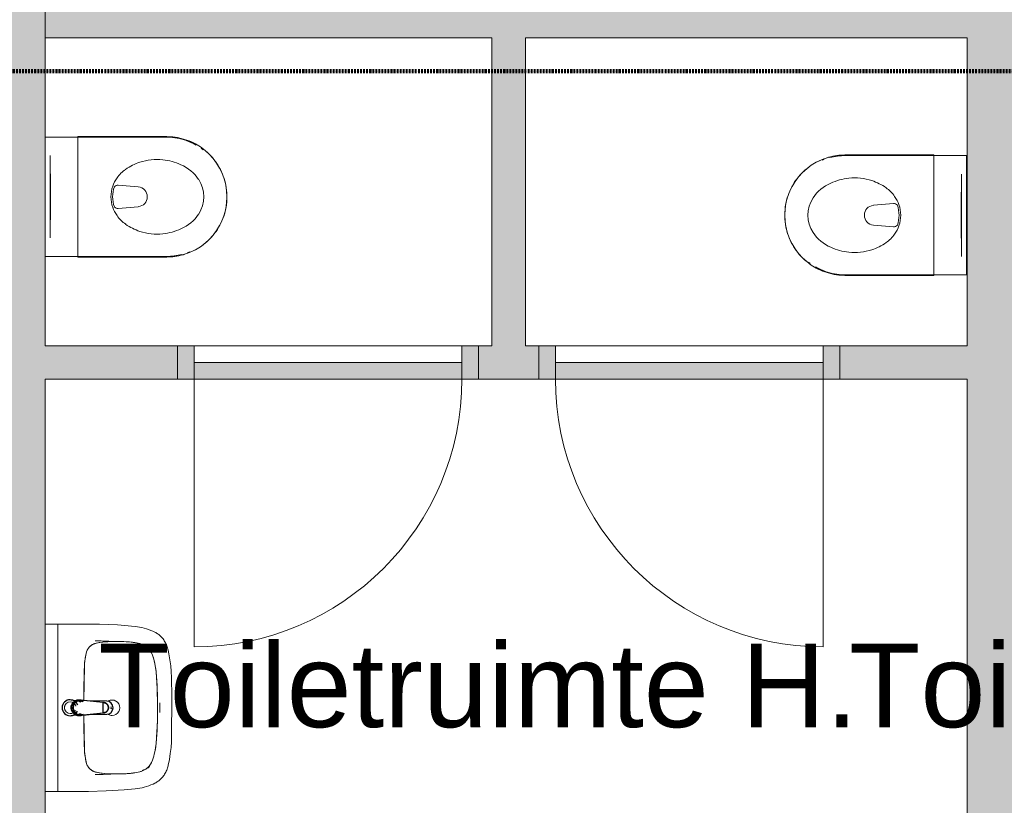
# Model space of a CAD drawing. Header units: millimetres. Extents: x 23089 to 106528, y 39021 to 113498.
# Tile 25 of 50: x 44077 to 47019, y 56838 to 59186. Entities that reach past the tile are written whole.
import ezdxf

# ---------------------------------------------------------------- set-up
doc = ezdxf.new("R2010")
doc.units = ezdxf.units.MM
doc.linetypes.add('Afbreeklijn', pattern=[9, 5, -2, 0, -2])
for name, color, linetype, lineweight in [('A--A2__Ruwbouw', 8, 'Continuous', 9), ('A--L$01A__Algemeen', 7, 'Continuous', 9), ('A--L22__Binnenwanden', 2, 'Continuous', 9), ('A--L3__Afbouw', 2, 'Continuous', 9), ('A--L74__VasteSanitaireVoorz', 1, 'Continuous', 9), ('A--LD30__DetailPenMiddel', 3, 'Continuous', 9), ('A--LR9__AlgVoorz', 7, 'Continuous', 9), ('A--TR9__AlgVoorz', 1, 'Continuous', 13)]:
    doc.layers.add(name, color=color, linetype=linetype, lineweight=lineweight)
doc.styles.add('Arial_1', font='arial.ttf', dxfattribs={"height": 250})

# ---------------------------------------------------------------- blocks, each defined once
blk = doc.blocks.new('32_DO_WB_vo deur enkel2 - vo 2-2241142-DO-Begane grond - Nieuwe vloeren')
at = {"layer": 'A--L3__Afbouw'}
h = blk.add_hatch(color=9, dxfattribs=at)
h.paths.add_polyline_path([(520, -50), (570, -50), (570, 50), (520, 50)])
h.paths.add_polyline_path([(-280, -50), (-280, 50), (-330, 50), (-330, -50)])
blk.add_hatch(color=9, dxfattribs=at).paths.add_polyline_path([(520, -50), (520, 0), (-280, 0), (-280, -50)])
at = {"layer": 'A--L$01A__Algemeen'}
blk.add_line((520, -50), (520, -850), dxfattribs=at)
blk.add_arc((520, -50), 800, 180, 270, dxfattribs=at)
at = {"layer": 'A--L3__Afbouw'}
for p, q in [((-330, -50), (-330, 50)), ((-330, 50), (-280, 50)), ((-280, 50), (-280, -50)), ((520, -50), (520, 50)), ((520, 50), (570, 50)), ((570, 50), (570, -50)), ((-280, 0), (520, 0)), ((-280, -50), (-280, 0)), ((520, 0), (520, -50)), ((-280, -50), (-330, -50)), ((520, -50), (-280, -50)), ((570, -50), (520, -50))]:
    blk.add_line(p, q, dxfattribs=at)
blk = doc.blocks.new('32_DO_WB_vo deur enkel2 - vo 2-V2-DO-Begane grond - Nieuwe vloeren')
at = {"layer": 'A--L3__Afbouw'}
h = blk.add_hatch(color=9, dxfattribs=at)
h.paths.add_polyline_path([(-330, 50), (-330, -50), (-280, -50), (-280, 50)])
h.paths.add_polyline_path([(520, 50), (520, -50), (570, -50), (570, 50)])
blk.add_hatch(color=9, dxfattribs=at).paths.add_polyline_path([(-280, 50), (-280, 0), (520, 0), (520, 50)])
at = {"layer": 'A--L$01A__Algemeen'}
blk.add_line((520, 50), (520, 850), dxfattribs=at)
blk.add_arc((520, 50), 800, 90, 180, dxfattribs=at)
at = {"layer": 'A--L3__Afbouw'}
for p, q in [((-280, 50), (-330, 50)), ((-330, 50), (-330, -50)), ((520, 50), (-280, 50)), ((-280, 50), (-280, 0)), ((-280, -50), (-280, 50)), ((520, 0), (520, 50)), ((570, 50), (520, 50)), ((520, 50), (520, -50)), ((570, -50), (570, 50)), ((-280, 0), (520, 0)), ((-330, -50), (-280, -50)), ((520, -50), (570, -50))]:
    blk.add_line(p, q, dxfattribs=at)
blk = doc.blocks.new('74_PF_wastafel 50x38_sphinx300_un - 74_PF_wastafel 50x38_sphinx300_un-V7-DO-Begane grond - Nieuwe vloeren')
at = {"layer": 'A--L74__VasteSanitaireVoorz'}
for p, q in [((-250, 0), (-250, -37.5)), ((250, -37.5), (250, 0)), ((-250, -37.5), (-250, -129)), ((-250, -37.5), (-241, -37.5)), ((-250, -37.5), (-242, -37.5)), ((-242, -37.5), (242, -37.5)), ((242, -37.5), (250, -37.5)), ((250, -129), (250, -37.5)), ((-124.1, -117.2), (-20.7, -115.6)), ((21.7, -115.1), (124.1, -117.2))]:
    blk.add_line(p, q, dxfattribs=at)
at = {"layer": 'A--L74__VasteSanitaireVoorz', "lineweight": 25}
for p, q in [((-21, -99.7), (-23.8, -77.6)), ((23.8, -77.6), (21, -99.7)), ((-23, -98.5), (-23, -107.4)), ((-23, -98.5), (-21.6, -106)), ((-20, -98.6), (-23, -98.5)), ((-21.8, -114.8), (-15.5, -173.4)), ((-20.7, -113.1), (-21, -99.6)), ((-20.8, -101.2), (-20.6, -113)), ((15.5, -173.4), (21.8, -114.8)), ((23, -98.5), (20, -98.6)), ((21, -99.6), (20.6, -114.9)), ((20.6, -114.9), (20.8, -101.2)), ((23, -107.4), (23, -98.5)), ((-20.5, -126.4), (-19.8, -183.7)), ((19.7, -183.7), (20.4, -126.7)), ((-15.3, -173.4), (0, -173.4)), ((-15.2, -173.4), (15.2, -173.4)), ((0, -173.4), (15.3, -173.4))]:
    blk.add_line(p, q, dxfattribs=at)
at = {"layer": 'A--L74__VasteSanitaireVoorz', "flags": 128}
for points in [[(250, -37.5), (249.7, -37.5), (248.8, -37.5), (247.4, -37.5), (245.5, -37.5), (243.3, -37.5), (241, -37.5)], [(-167.2, -123.7), (-159.8, -121.9), (-152.4, -120.3), (-145, -119.1), (-137.5, -118.1), (-129.9, -117.5), (-124.1, -117.2)], [(124.1, -117.2), (131.7, -117.6), (139.2, -118.3), (146.7, -119.4), (154.2, -120.7), (161.6, -122.3), (167.2, -123.7)], [(-250, -129), (-248.9, -182.6), (-245.7, -236.1), (-242.7, -269.1)], [(-193, -153.2), (-192.7, -151.6), (-192.3, -150.1), (-191.8, -148.6), (-191.3, -147.1), (-190.7, -145.6), (-190.1, -144.1), (-189.4, -142.7), (-188.6, -141.3), (-187.8, -139.9), (-187, -138.6), (-186.1, -137.3), (-185.1, -136), (-184.1, -134.8), (-183, -133.6), (-181.9, -132.5), (-180.8, -131.4), (-179.6, -130.3), (-178.3, -129.3), (-177.1, -128.5)], [(177.1, -128.5), (178.4, -129.4), (179.6, -130.4), (180.8, -131.5), (182, -132.6), (183.1, -133.7), (184.2, -134.9), (185.2, -136.1), (186.1, -137.4), (187, -138.7), (187.9, -140), (188.7, -141.4), (189.4, -142.8), (190.1, -144.2), (190.8, -145.7), (191.3, -147.2), (191.9, -148.7), (192.3, -150.2), (192.7, -151.8), (193, -153.2)], [(242.7, -269.1), (247.2, -215.7), (249.6, -162.1), (250, -129)], [(-197.2, -187.1), (-196.5, -177.3), (-195.4, -167.6), (-193.9, -157.9), (-193, -153.2)], [(193, -153.2), (194.7, -162.8), (196, -172.5), (196.9, -182.3), (197.2, -187.1)], [(-197.2, -242.1), (-197.9, -221.1), (-197.7, -200.1), (-197.2, -187.1)], [(197.2, -187.1), (197.9, -208), (197.7, -229), (197.2, -242.1)], [(-191.5, -282.5), (-193.4, -273.3), (-195, -264.1), (-196.2, -254.8), (-197, -245.4), (-197.2, -242.1)], [(197.2, -242.1), (196.5, -251.4), (195.4, -260.7), (194, -270), (192.2, -279.2), (191.5, -282.5)], [(-242.7, -269.1), (-241.8, -276), (-240.7, -282.8), (-239.3, -289.5), (-237.6, -296.2), (-235.7, -302.8), (-233.4, -309.4), (-231, -315.8), (-228.3, -322.2), (-225.6, -327.8)], [(-157.2, -320.6), (-159.2, -319.8), (-161.1, -319), (-163.1, -318.1), (-164.9, -317.2), (-166.8, -316.1), (-168.6, -315), (-170.3, -313.9), (-172, -312.6), (-173.7, -311.3), (-175.3, -309.9), (-176.8, -308.5), (-178.3, -307), (-179.8, -305.4), (-181.1, -303.8), (-182.4, -302.1), (-183.6, -300.4), (-184.8, -298.6), (-185.9, -296.8), (-186.9, -295), (-187.8, -293.1), (-188.7, -291.1), (-189.5, -289.2), (-190.2, -287.2), (-190.8, -285.2), (-191.3, -283.1), (-191.5, -282.5)], [(191.5, -282.5), (191, -284.5), (190.4, -286.6), (189.7, -288.6), (188.9, -290.5), (188.1, -292.5), (187.2, -294.4), (186.2, -296.2), (185.1, -298.1), (184, -299.9), (182.8, -301.6), (181.5, -303.3), (180.2, -304.9), (178.8, -306.5), (177.3, -308), (175.8, -309.5), (174.2, -310.9), (172.6, -312.2), (170.9, -313.5), (169.1, -314.7), (167.3, -315.8), (165.5, -316.9), (163.6, -317.8), (161.7, -318.8), (159.8, -319.6), (157.8, -320.3), (157.2, -320.6)], [(225.6, -327.8), (228.5, -321.6), (231.2, -315.2), (233.7, -308.8), (235.8, -302.2), (237.8, -295.6), (239.4, -288.9), (240.8, -282.1), (241.9, -275.3), (242.7, -269.1)], [(-106.8, -331.3), (-115.2, -330.4), (-123.6, -329.1), (-131.9, -327.5), (-140.1, -325.6), (-148.3, -323.4), (-156.3, -320.8), (-157.2, -320.6)], [(157.2, -320.6), (149.1, -323.2), (141, -325.4), (132.8, -327.4), (124.5, -329), (116.1, -330.2), (107.7, -331.2), (106.8, -331.3)], [(-225.6, -327.8), (-224.3, -330.3), (-222.9, -332.7), (-221.5, -335), (-219.9, -337.3), (-218.3, -339.5), (-216.5, -341.6), (-214.7, -343.7), (-212.8, -345.7), (-210.8, -347.6), (-208.8, -349.5), (-206.8, -351.1)], [(-206.8, -351.1), (-204.1, -353.1), (-201.4, -355.1), (-198.5, -356.9), (-195.6, -358.6), (-192.6, -360.2), (-189.6, -361.7), (-186.5, -363.1), (-183.3, -364.3), (-180.1, -365.4), (-176.9, -366.4), (-173.6, -367.3), (-172.1, -367.6)], [(106.8, -331.3), (57.9, -334.6), (8.9, -335.9), (-40, -335.3), (-89, -332.7), (-106.8, -331.3)], [(172.1, -367.6), (175.4, -366.8), (178.6, -365.9), (181.9, -364.8), (185, -363.7), (188.2, -362.4), (191.2, -360.9), (194.2, -359.4), (197.2, -357.7), (200.1, -355.9), (202.9, -354), (205.6, -352), (206.8, -351.1)], [(206.8, -351.1), (209, -349.3), (211, -347.5), (213, -345.5), (214.9, -343.5), (216.7, -341.5), (218.4, -339.3), (220, -337.1), (221.6, -334.8), (223.1, -332.5), (224.4, -330.1), (225.6, -327.8)], [(-172.1, -367.6), (-154.6, -371.1), (-137, -373.8), (-119.3, -375.9), (-101.5, -377.2), (-90, -377.7)], [(-90, -377.7), (32.9, -378.8), (90, -377.7)], [(90, -377.7), (107.8, -376.8), (125.6, -375.2), (143.2, -372.9), (160.8, -369.9), (172.1, -367.6)]]:
    blk.add_lwpolyline(points, dxfattribs=at)
at = {"layer": 'A--L74__VasteSanitaireVoorz', "lineweight": 25, "flags": 128}
for points in [[(-21.7, -114.9), (-18.5, -144.2), (-15.2, -173.4)], [(-19.6, -103.8), (-19.3, -104.6), (-19, -105.3), (-18.6, -106.1)], [(15.2, -173.4), (18.5, -144.2), (21.7, -114.9)], [(17.5, -112.5), (21.6, -106), (23, -98.5)], [(17.7, -107.9), (18.1, -107.2), (18.5, -106.4), (18.8, -105.7), (19.1, -104.9), (19.4, -104.1), (19.6, -103.8)], [(-15.5, -173.4), (-15.5, -174.1), (-15.5, -174.7), (-15.4, -175.3), (-15.3, -175.9), (-15.2, -176.5), (-15.1, -177.1), (-14.9, -177.7), (-14.8, -178.3), (-14.5, -178.9), (-14.3, -179.5), (-14.1, -180.1), (-13.8, -180.6), (-13.5, -181.2), (-13.2, -181.7), (-12.8, -182.2), (-12.5, -182.7), (-12.1, -183.2), (-11.7, -183.7), (-11.3, -184.1), (-10.8, -184.6), (-10.4, -185), (-9.9, -185.4), (-9.4, -185.8), (-8.9, -186.2), (-8.4, -186.5), (-7.9, -186.8), (-7.3, -187.1), (-6.8, -187.4), (-6.2, -187.7), (-5.6, -187.9), (-5, -188.1), (-4.5, -188.3), (-3.9, -188.5), (-3.3, -188.6), (-2.6, -188.8), (-2, -188.8), (-1.4, -188.9), (-0.8, -189), (-0.2, -189), (0.5, -189), (1.1, -188.9), (1.7, -188.9), (2.3, -188.8), (2.9, -188.7), (3.5, -188.6), (4.1, -188.4), (4.7, -188.2), (5.3, -188), (5.9, -187.8), (6.5, -187.6), (7, -187.3), (7.6, -187), (8.1, -186.7), (8.6, -186.4), (9.1, -186), (9.6, -185.6), (10.1, -185.2), (10.6, -184.8)], [(10.6, -184.8), (11, -184.4), (11.5, -183.9), (11.9, -183.5), (12.3, -183), (12.6, -182.5), (13, -182), (13.3, -181.4), (13.6, -180.9), (13.9, -180.4), (14.2, -179.8), (14.4, -179.2), (14.6, -178.6), (14.8, -178.1), (15, -177.5), (15.2, -176.9), (15.3, -176.2), (15.4, -175.6), (15.5, -175), (15.5, -174.4), (15.5, -173.8), (15.5, -173.4)]]:
    blk.add_lwpolyline(points, dxfattribs=at)
at = {"layer": 'A--L74__VasteSanitaireVoorz', "lineweight": 25}
for start, end in [(0, 180), (180, 243.6372), (288, 0)]:
    blk.add_arc((0, -74.6), 24, start, end, dxfattribs=at)
at = {"layer": 'A--L74__VasteSanitaireVoorz'}
for centre, radius, start, end in [((0, -75), 17.5, 0, 180), ((0, -75), 17.5, 75, 105), ((0, -75), 17.5, 180, 240), ((0, -75), 17.5, 285, 0), ((-117.5, -306.2), 189.1, 92.0128, 105.2254), ((0, -3649.7), 3534.7, 90.3412, 92.0128), ((0, -75), 17.5, 285, 300), ((0, -3649.7), 3534.7, 87.9872, 89.6485), ((117.5, -306.2), 189.1, 74.7746, 87.9872), ((-154, -160.8), 39.8, 125.6177, 169.0021), ((-159, -153.8), 31.2, 105.2254, 125.6177), ((159, -153.8), 31.2, 54.3823, 74.7746), ((154, -160.8), 39.8, 10.9979, 54.3823), ((1090.6, -129), 1290.6, 180.891, 183), ((47.1, -199.9), 244.6, 169.0021, 176.9979), ((-47.1, -199.9), 244.6, 3.0021, 10.9979), ((-1090.6, -129), 1290.6, 357, 359.109), ((327.2, -214.6), 525.1, 176.9979, 183.0021), ((0, -200), 23, 150, 180), ((0, -200), 23, 180, 0), ((0, -200), 23, 360, 30), ((-327.2, -214.6), 525.1, 356.9979, 3.0021), ((36.8, -229.8), 234.3, 183.0021, 192.9979), ((-36.8, -229.8), 234.3, 347.0021, 356.9979), ((-140, -270.6), 52.8, 192.9979, 251.0021), ((-71, -251.1), 122.6, 198.2459, 206.4169), ((140, -270.6), 52.8, 288.9979, 347.0021), ((71, -251.1), 122.6, 333.5831, 341.7541), ((-163.9, -297.2), 18.9, 206.4169, 231.4261), ((-88.4, -120.6), 211.5, 251.0021, 264.9979), ((88.4, -120.6), 211.5, 275.0021, 288.9979), ((163.9, -297.2), 18.9, 308.5739, 333.5831), ((0, 889), 1224.9, 264.9979, 275.0021), ((0, 2695.4), 3038.4, 269.7219, 270.2781)]:
    blk.add_arc(centre, radius, start, end, dxfattribs=at)
at = {"layer": 'A--L74__VasteSanitaireVoorz', "lineweight": 25}
for centre, major_axis, ratio, start_param, end_param in [((0, -97.9), (20.5, 0), 0.967332, 1.570796, 3.665191), ((0, -99.6), (20.1, 0), 0.870402, 1.570796, 3.08442), ((0, -97.9), (20.5, 0), 0.967332, 5.759587, 7.853982), ((0, -99.6), (20.1, 0), 0.870402, 0.057173, 1.570796), ((0, -98.5), (20, 0), 0.97026, 3.144451, 3.592433), ((0, -98.5), (20, 0), 0.97026, 5.832345, 6.280327), ((0, -183.7), (19.7, 0), 0.967332, 3.141593, 6.283185), ((0, -186.6), (11.5, 0), 0.973197, 4.45059, 4.974188)]:
    blk.add_ellipse(centre, major_axis=major_axis, ratio=ratio, start_param=start_param, end_param=end_param, dxfattribs=at)
for points, knots in [([(23, -98.5), (23, -95.5), (21.9, -91.3), (18.8, -86.9), (16.7, -84.7), (14.8, -83.2), (12.8, -81.9), (10, -80.4), (5.9, -79.1), (1.9, -78.5), (-1.5, -78.6), (-4.5, -78.9), (-7.9, -79.7), (-11.6, -81.1), (-14.8, -83.2), (-17.7, -85.6), (-20, -88.5), (-21.7, -91.7), (-22.7, -95), (-23, -97.3), (-23, -98.5)], [-1, -1, -1, -1, -0.861111, -0.791667, -0.756944, -0.722222, -0.6875, -0.652778, -0.583333, -0.513889, -0.479167, -0.444444, -0.388889, -0.333333, -0.277778, -0.222222, -0.166667, -0.111111, -0.055556, 0, 0, 0, 0]), ([(-23, -107.4), (-23, -104), (-21.9, -99.2), (-18.8, -94), (-16.6, -91.6), (-14.8, -89.9), (-12.8, -88.3), (-9.9, -86.7), (-5.9, -85.2), (-1.9, -84.5), (1.5, -84.6), (4.5, -84.9), (7.9, -85.8), (11.5, -87.5), (14.8, -89.8), (17.7, -92.6), (20, -95.9), (21.7, -99.6), (22.7, -103.3), (23, -106), (23, -107.4)], [-1, -1, -1, -1, -0.861111, -0.791667, -0.756944, -0.722222, -0.6875, -0.652778, -0.583333, -0.513889, -0.479167, -0.444444, -0.388889, -0.333333, -0.277778, -0.222222, -0.166667, -0.111111, -0.055556, 0, 0, 0, 0]), ([(-21.2, -97.3), (-21.1, -94.2), (-20.1, -90), (-17.2, -85.6), (-15.2, -83.5), (-13.5, -82), (-11.6, -80.7), (-9, -79.3), (-5.4, -78), (-1.7, -77.4), (1.4, -77.5), (4.1, -77.7), (7.2, -78.5), (10.5, -80), (13.5, -81.9), (16.1, -84.3), (18.3, -87.2), (19.9, -90.4), (20.9, -93.7), (21.1, -96), (21.2, -97.3)], [-1, -1, -1, -1, -0.861111, -0.791667, -0.756944, -0.722222, -0.6875, -0.652778, -0.583333, -0.513889, -0.479167, -0.444444, -0.388889, -0.333333, -0.277778, -0.222222, -0.166667, -0.111111, -0.055556, 0, 0, 0, 0]), ([(-18.6, -103.3), (-18.7, -103.1), (-19.1, -102.7), (-19.5, -102.1), (-19.8, -101.5), (-20.1, -101), (-20.4, -100.5), (-20.6, -100), (-20.8, -99.6), (-20.9, -99.5)], [0.7142857, 0.7142857, 0.7142857, 0.7142857, 0.75, 0.7857143, 0.8214286, 0.8571429, 0.8928571, 0.9285714, 1, 1, 1, 1]), ([(20.8, -99.5), (20.8, -99.7), (20.6, -100), (20.4, -100.5), (20.1, -101), (19.8, -101.5), (19.5, -102.1), (19.1, -102.7), (18.8, -103.1), (18.5, -103.5), (18.1, -104), (17.4, -104.7), (16.7, -105.3), (16.3, -105.7)], [0, 0, 0, 0, 0.0714286, 0.1071429, 0.1428571, 0.1785714, 0.2142857, 0.25, 0.2678571, 0.2857143, 0.3214286, 0.3571429, 0.4285714, 0.4285714, 0.4285714, 0.4285714]), ([(15.3, -173.4), (15.3, -175.8), (14.6, -179), (12.6, -182.5), (11.1, -184.1), (9.9, -185.3), (8.5, -186.3), (6.7, -187.5), (4, -188.5), (0.7, -189), (-2.5, -188.8), (-5.3, -188), (-7.7, -186.9), (-9.9, -185.3), (-11.8, -183.4), (-13.4, -181.2), (-14.5, -178.7), (-15.1, -176.2), (-15.3, -174.4), (-15.3, -173.4)], [-1, -1, -1, -1, -0.861111, -0.791667, -0.756944, -0.722222, -0.6875, -0.652778, -0.583333, -0.513889, -0.444444, -0.388889, -0.333333, -0.277778, -0.222222, -0.166667, -0.111111, -0.055556, 0, 0, 0, 0])]:
    blk.add_open_spline(points, degree=3, knots=knots, dxfattribs=at)
for points in [[(-21.7, -114.9), (-22.2, -113.7), (-22.8, -111.2), (-23, -108.7), (-23, -107.4)], [(-20.8, -101.2), (-20.9, -100.5), (-21.1, -99.2), (-21.2, -97.9), (-21.2, -97.3)], [(-20.9, -99.5), (-21, -99.3), (-21, -99.4), (-20.9, -100.4), (-20.8, -101.2)], [(21.2, -97.3), (21.2, -97.9), (21.1, -99.2), (20.9, -100.5), (20.8, -101.2)], [(20.8, -101.2), (20.9, -100.5), (21, -99.5), (21, -99.3), (20.8, -99.5)], [(23, -107.4), (23, -108.7), (22.8, -111.2), (22.2, -113.7), (21.7, -114.9)]]:
    blk.add_open_spline(points, degree=3, dxfattribs=at)
at = {"layer": 'A--L74__VasteSanitaireVoorz'}
for points in [[(76, -115.8), (76, -115.8), (75.5, -115.8), (73.6, -115.8), (70.6, -115.7), (66.9, -115.6), (63.1, -115.6), (59.4, -115.5), (56.4, -115.5), (54.5, -115.4), (54, -115.4), (54, -115.4)], [(54, -115.4), (54, -115.4), (54.5, -115.4), (56.4, -115.5), (59.4, -115.5), (63.1, -115.6), (66.9, -115.6), (70.6, -115.7), (73.6, -115.8), (75.5, -115.8), (76, -115.8), (76, -115.8)]]:
    blk.add_open_spline(points, degree=3, dxfattribs=at)
blk = doc.blocks.new('74_PF_UN_toilet_rimfree - type-V29-DO-Begane grond - Nieuwe vloeren')
at = {"layer": 'A--L$01A__Algemeen'}
for p, q in [((-180, -97.1), (-180, -363.1)), ((179.8, -97.1), (-180, -97.1)), ((-180, -97.1), (-180, -363.1)), ((-180, -97.1), (179.8, -97.1)), ((179.8, -363.1), (179.8, -97.1)), ((179.8, -363.1), (179.8, -97.1))]:
    blk.add_line(p, q, dxfattribs=at)
at = {"layer": 'A--L$01A__Algemeen', "flags": 128}
blk.add_lwpolyline([(-180, -363.1), (-179.9, -370.3), (-179.4, -377.5), (-178.7, -384.7), (-177.7, -391.8), (-176.4, -398.9), (-174.8, -405.9), (-173, -412.8), (-170.9, -419.7), (-168.5, -426.5), (-165.8, -433.2), (-162.9, -439.7), (-159.7, -446.2), (-156.2, -452.5), (-152.5, -458.7), (-148.6, -464.7), (-144.4, -470.6), (-140, -476.2), (-135.4, -481.7), (-130.5, -487.1), (-125.4, -492.2), (-120.2, -497.1), (-114.7, -501.8), (-109.1, -506.2), (-103.3, -510.5), (-97.3, -514.5), (-91.2, -518.3), (-84.9, -521.8), (-78.5, -525), (-72, -528), (-65.3, -530.8), (-58.5, -533.3), (-51.7, -535.5), (-44.8, -537.4), (-37.8, -539), (-30.7, -540.4), (-23.6, -541.5), (-16.4, -542.3), (-9.2, -542.8), (-2.1, -543), (5.1, -542.9), (12.3, -542.6), (19.5, -541.9), (26.6, -541), (33.7, -539.8), (40.8, -538.3), (47.7, -536.5), (54.6, -534.5), (61.4, -532.2), (68.1, -529.6), (74.7, -526.7), (81.2, -523.6), (87.6, -520.2), (93.8, -516.6), (99.8, -512.7), (105.7, -508.6), (111.5, -504.2), (117, -499.6), (122.4, -494.8), (127.6, -489.8), (132.5, -484.6), (137.3, -479.2), (141.8, -473.6), (146.1, -467.9), (150.2, -461.9), (154, -455.9), (157.6, -449.6), (160.9, -443.2), (164, -436.7), (166.8, -430.1), (169.4, -423.4), (171.7, -416.6), (173.6, -409.6), (175.4, -402.7), (176.8, -395.6), (178, -388.5), (178.8, -381.4), (179.4, -374.2), (179.7, -367), (179.8, -363.1)], dxfattribs=at)
at = {"layer": 'A--L$01A__Algemeen'}
blk.add_arc((-0.1, -363.1), 179.9, 180, 360, dxfattribs=at)
for points, knots in [([(-178, -99.1), (-178.2, -98.9), (-178.4, -98.7), (-178.8, -98.3), (-179, -98.1), (-179.1, -98), (-179.3, -97.9), (-179.4, -97.7), (-179.6, -97.5), (-179.7, -97.4), (-179.9, -97.3), (-180, -97.1), (-180, -97.1), (-180, -97.1)], [-1, -1, -1, -1, -0.833333, -0.75, -0.666667, -0.625, -0.583333, -0.5, -0.416667, -0.333333, -0.25, -0.166667, 0, 0, 0, 0]), ([(179.8, -97.1), (179.8, -97.1), (179.7, -97.1), (179.6, -97.3), (179.5, -97.4), (179.4, -97.5), (179.2, -97.7), (179, -97.9), (178.8, -98.1), (178.7, -98.2), (178.5, -98.4), (178.2, -98.7), (177.9, -98.9), (177.8, -99.1)], [0, 0, 0, 0, 0.166667, 0.25, 0.333333, 0.416667, 0.5, 0.583333, 0.666667, 0.708333, 0.75, 0.833333, 1, 1, 1, 1])]:
    blk.add_open_spline(points, degree=3, knots=knots, dxfattribs=at)
at = {"layer": 'A--L74__VasteSanitaireVoorz'}
for p, q in [((-178.3, 0), (-178.3, -362.3)), ((-173.3, 0), (-178.3, 0)), ((-178.3, -63), (-178.3, 0)), ((-178.3, 0), (-178.3, -362.3)), ((-173.3, 0), (-178.3, 0)), ((-178.3, -63), (-178.3, 0)), ((-173.3, 0), (-118, 0)), ((-173.3, 0), (-118, 0)), ((-118, 0), (-123, 0)), ((-118, 0), (-123, 0)), ((-118, 0), (118, 0)), ((123, 0), (118, 0)), ((123, 0), (118, 0)), ((118.3, 0), (173.3, 0)), ((118.3, 0), (173.3, 0)), ((178.3, -362.3), (178.3, 0)), ((178.3, 0), (178.3, -63)), ((178.3, -362.3), (178.3, 0)), ((178.3, 0), (178.3, -63)), ((-123, -15), (-118, -15)), ((-123, -15), (-118, -15)), ((118, -15), (-118, -15)), ((-69, -15.5), (69, -15.5)), ((-69, -15.5), (69, -15.5)), ((31, -15.5), (-31, -15.5)), ((31, -15.5), (-31, -15.5)), ((118, -15), (123, -15)), ((118, -15), (123, -15)), ((178.3, 0), (173.3, 0)), ((178.3, 0), (173.3, 0)), ((-178.3, -362.3), (-178.3, -63)), ((-178.3, -362.3), (-178.3, -63)), ((178.3, -63), (178.3, -362.3)), ((178.3, -63), (178.3, -362.3)), ((-34.8, -218.3), (-29.5, -278.1)), ((34.8, -218.3), (29.5, -278.1)), ((-178.3, -362.3), (-178.1, -369.4)), ((-178.3, -362.3), (-178.1, -369.4)), ((-166.8, -425.1), (-164.2, -431.7)), ((-166.8, -425.1), (-164.2, -431.7)), ((140.7, -471.8), (144.4, -466.7)), ((140.7, -471.8), (144.4, -466.7))]:
    blk.add_line(p, q, dxfattribs=at)
at = {"layer": 'A--L74__VasteSanitaireVoorz', "flags": 128}
for points in [[(-177.7, -376.5), (-177, -383.6), (-176, -390.7), (-174.7, -397.7)], [(-177.7, -376.5), (-177, -383.6), (-176, -390.7), (-174.7, -397.7)], [(173.9, -401.4), (175.3, -394.5), (176.5, -387.4), (177.3, -380.3), (177.9, -373.2), (178.2, -366.1), (178.3, -362.3)], [(173.9, -401.4), (175.3, -394.5), (176.5, -387.4), (177.3, -380.3), (177.9, -373.2), (178.2, -366.1), (178.3, -362.3)], [(159.6, -441.7), (162.7, -435.2), (165.4, -428.6), (168, -422)], [(159.6, -441.7), (162.7, -435.2), (165.4, -428.6), (168, -422)]]:
    blk.add_lwpolyline(points, dxfattribs=at)
at = {"layer": 'A--L74__VasteSanitaireVoorz'}
for centre, radius, start, end in [((4.3, -301), 105.4, 109.8989, 125.0353), ((0, -289.1), 92.7, 70.1011, 109.8989), ((0, -289.1), 87.7, 70.1011, 109.8989), ((-4.3, -301), 105.4, 54.9647, 70.1011), ((4.3, -301), 105.4, 125.0353, 144.9647), ((-21.1, -217.1), 13.7, 129.7154, 185), ((21.1, -217.1), 13.7, 355, 50.2846), ((-4.3, -301), 105.4, 35.0353, 54.9647), ((51, -333.7), 162.5, 144.9647, 161.7326), ((-51, -333.7), 162.5, 18.2674, 35.0353), ((51, -333.7), 162.5, 161.7326, 186.2674), ((0, -275.5), 29.6, 185, 355), ((-51, -333.7), 162.5, 353.7326, 18.2674), ((73, -331.3), 184.6, 186.2674, 203.7326), ((-73, -331.3), 184.6, 336.2674, 353.7326), ((0, -362.3), 178.3, 180, 195), ((0, -362.3), 178.3, 180, 195), ((0, -362.3), 178.3, 180, 195), ((0, -362.3), 178.3, 180, 195), ((0, -362.3), 178.3, 330, 0), ((0, -362.3), 178.3, 330, 360), ((0, -362.3), 178.3, 330, 0), ((0, -362.3), 178.3, 330, 360), ((16.9, -356), 123.3, 203.7326, 236.2674), ((-16.9, -356), 123.3, 303.7326, 336.2674), ((0, -381.4), 92.8, 236.2674, 303.7326)]:
    blk.add_arc(centre, radius, start, end, dxfattribs=at)
blk = doc.blocks.new('74_PF_UN_toilet_rimfree - type-V30-DO-Begane grond - Nieuwe vloeren')
at = {"layer": 'A--L$01A__Algemeen'}
for p, q in [((-180, -97.1), (-180, -363.1)), ((179.8, -97.1), (-180, -97.1)), ((-180, -97.1), (-180, -363.1)), ((-180, -97.1), (179.8, -97.1)), ((179.8, -363.1), (179.8, -97.1)), ((179.8, -363.1), (179.8, -97.1))]:
    blk.add_line(p, q, dxfattribs=at)
at = {"layer": 'A--L$01A__Algemeen', "flags": 128}
blk.add_lwpolyline([(-180, -363.1), (-179.9, -370.3), (-179.4, -377.5), (-178.7, -384.7), (-177.7, -391.8), (-176.4, -398.9), (-174.8, -405.9), (-173, -412.8), (-170.9, -419.7), (-168.5, -426.5), (-165.8, -433.2), (-162.9, -439.7), (-159.7, -446.2), (-156.2, -452.5), (-152.5, -458.7), (-148.6, -464.7), (-144.4, -470.6), (-140, -476.2), (-135.4, -481.7), (-130.5, -487.1), (-125.4, -492.2), (-120.2, -497.1), (-114.7, -501.8), (-109.1, -506.2), (-103.3, -510.5), (-97.3, -514.5), (-91.2, -518.3), (-84.9, -521.8), (-78.5, -525), (-72, -528), (-65.3, -530.8), (-58.5, -533.3), (-51.7, -535.5), (-44.8, -537.4), (-37.8, -539), (-30.7, -540.4), (-23.6, -541.5), (-16.4, -542.3), (-9.2, -542.8), (-2.1, -543), (5.1, -542.9), (12.3, -542.6), (19.5, -541.9), (26.6, -541), (33.7, -539.8), (40.8, -538.3), (47.7, -536.5), (54.6, -534.5), (61.4, -532.2), (68.1, -529.6), (74.7, -526.7), (81.2, -523.6), (87.6, -520.2), (93.8, -516.6), (99.8, -512.7), (105.7, -508.6), (111.5, -504.2), (117, -499.6), (122.4, -494.8), (127.6, -489.8), (132.5, -484.6), (137.3, -479.2), (141.8, -473.6), (146.1, -467.9), (150.2, -461.9), (154, -455.9), (157.6, -449.6), (160.9, -443.2), (164, -436.7), (166.8, -430.1), (169.4, -423.4), (171.7, -416.6), (173.6, -409.6), (175.4, -402.7), (176.8, -395.6), (178, -388.5), (178.8, -381.4), (179.4, -374.2), (179.7, -367), (179.8, -363.1)], dxfattribs=at)
at = {"layer": 'A--L$01A__Algemeen'}
blk.add_arc((-0.1, -363.1), 179.9, 180, 360, dxfattribs=at)
for points, knots in [([(-178, -99.1), (-178.2, -98.9), (-178.4, -98.7), (-178.8, -98.3), (-179, -98.1), (-179.1, -98), (-179.3, -97.9), (-179.4, -97.7), (-179.6, -97.5), (-179.7, -97.4), (-179.9, -97.3), (-180, -97.1), (-180, -97.1), (-180, -97.1)], [-1, -1, -1, -1, -0.833333, -0.75, -0.666667, -0.625, -0.583333, -0.5, -0.416667, -0.333333, -0.25, -0.166667, 0, 0, 0, 0]), ([(179.8, -97.1), (179.8, -97.1), (179.7, -97.1), (179.6, -97.3), (179.5, -97.4), (179.4, -97.5), (179.2, -97.7), (179, -97.9), (178.8, -98.1), (178.7, -98.2), (178.5, -98.4), (178.2, -98.7), (177.9, -98.9), (177.8, -99.1)], [0, 0, 0, 0, 0.166667, 0.25, 0.333333, 0.416667, 0.5, 0.583333, 0.666667, 0.708333, 0.75, 0.833333, 1, 1, 1, 1])]:
    blk.add_open_spline(points, degree=3, knots=knots, dxfattribs=at)
at = {"layer": 'A--L74__VasteSanitaireVoorz'}
for p, q in [((-178.3, -63), (-178.3, 0)), ((-178.3, -63), (-178.3, 0)), ((-118, 0), (-123, 0)), ((-118, 0), (118, 0)), ((123, 0), (118, 0)), ((178.3, 0), (178.3, -63)), ((178.3, 0), (178.3, -63)), ((-178.3, 0), (-178.3, -362.3)), ((-178.3, 0), (-178.3, -362.3)), ((-123, -15), (-118, -15)), ((-123, -15), (-118, -15)), ((118, -15), (-118, -15)), ((-69, -15.5), (69, -15.5)), ((-69, -15.5), (69, -15.5)), ((31, -15.5), (-31, -15.5)), ((31, -15.5), (-31, -15.5)), ((118, -15), (123, -15)), ((118, -15), (123, -15)), ((178.3, -362.3), (178.3, 0)), ((178.3, -362.3), (178.3, 0)), ((-178.3, -362.3), (-178.3, -63)), ((-178.3, -362.3), (-178.3, -63)), ((178.3, -63), (178.3, -362.3)), ((178.3, -63), (178.3, -362.3)), ((-34.8, -218.3), (-29.5, -278.1)), ((34.8, -218.3), (29.5, -278.1)), ((-178.3, -362.3), (-178.1, -369.4)), ((-178.3, -362.3), (-178.1, -369.4)), ((-166.8, -425.1), (-164.2, -431.7)), ((-166.8, -425.1), (-164.2, -431.7)), ((140.7, -471.8), (144.9, -466.1)), ((140.7, -471.8), (144.9, -466.1))]:
    blk.add_line(p, q, dxfattribs=at)
at = {"layer": 'A--L74__VasteSanitaireVoorz', "flags": 128}
for points in [[(-177.7, -376.5), (-177, -383.6), (-176, -390.7), (-174.7, -397.7)], [(-177.7, -376.5), (-177, -383.6), (-176, -390.7), (-174.7, -397.7)], [(173.9, -401.4), (175.3, -394.5), (176.5, -387.4), (177.3, -380.3), (177.9, -373.2), (178.2, -366.1), (178.3, -362.3)], [(173.9, -401.4), (175.3, -394.5), (176.5, -387.4), (177.3, -380.3), (177.9, -373.2), (178.2, -366.1), (178.3, -362.3)], [(159.6, -441.7), (162.7, -435.2), (165.4, -428.6), (168, -422)], [(159.6, -441.7), (162.7, -435.2), (165.4, -428.6), (168, -422)]]:
    blk.add_lwpolyline(points, dxfattribs=at)
at = {"layer": 'A--L74__VasteSanitaireVoorz'}
for centre, radius, start, end in [((4.3, -301), 105.4, 109.8989, 125.0353), ((0, -289.1), 92.7, 70.1011, 109.8989), ((0, -289.1), 87.7, 70.1011, 109.8989), ((-4.3, -301), 105.4, 54.9647, 70.1011), ((4.3, -301), 105.4, 125.0353, 144.9647), ((-21.1, -217.1), 13.7, 129.7154, 185), ((21.1, -217.1), 13.7, 355, 50.2846), ((-4.3, -301), 105.4, 35.0353, 54.9647), ((51, -333.7), 162.5, 144.9647, 161.7326), ((-51, -333.7), 162.5, 18.2674, 35.0353), ((51, -333.7), 162.5, 161.7326, 186.2674), ((0, -275.5), 29.6, 185, 355), ((-51, -333.7), 162.5, 353.7326, 18.2674), ((73, -331.3), 184.6, 186.2674, 203.7326), ((-73, -331.3), 184.6, 336.2674, 353.7326), ((0, -362.3), 178.3, 180, 195), ((0, -362.3), 178.3, 180, 195), ((0, -362.3), 178.3, 180, 195), ((0, -362.3), 178.3, 180, 195), ((0, -362.3), 178.3, 330, 0), ((0, -362.3), 178.3, 330, 360), ((0, -362.3), 178.3, 330, 0), ((0, -362.3), 178.3, 330, 360), ((16.9, -356), 123.3, 203.7326, 236.2674), ((-16.9, -356), 123.3, 303.7326, 336.2674), ((0, -381.4), 92.8, 236.2674, 303.7326)]:
    blk.add_arc(centre, radius, start, end, dxfattribs=at)

msp = doc.modelspace()

# ---------------------------------------------------------------- hatches: boundary and pattern name
at = {"layer": 'A--A2__Ruwbouw'}
for points in [[(43962.9, 59131.4), (44152.9, 59131.4), (44152.9, 59341.4), (39507.9, 59341.4), (39507.9, 59131.4), (43637.2, 59131.4)], [(48541.9, 59131.4), (51567.9, 59131.4), (51567.9, 59341.4), (44152.9, 59341.4), (44152.9, 59131.4), (47373.2, 59131.4)], [(43962.9, 55114.4), (44152.9, 55116.4), (44152.9, 59131.4), (43962.9, 59131.4), (43962.9, 55116.4)], [(45505.2, 58211.4), (45587.9, 58211.4), (45587.9, 59131.4), (45487.9, 59131.4), (45487.9, 58211.4)], [(47117.9, 55326.4), (47117.9, 59131.4), (46907.9, 59131.4), (46907.9, 55326.4)]]:
    msp.add_hatch(color=9, dxfattribs=at).paths.add_polyline_path(points)
h = msp.add_hatch(color=9, dxfattribs=at)
h.paths.add_polyline_path([(44547.9, 58111.4), (44547.9, 58211.4), (44152.9, 58211.4), (44152.9, 58111.4)])
h.paths.add_polyline_path([(46907.9, 58111.4), (46907.9, 58211.4), (46527.9, 58211.4), (46527.9, 58111.4)])
h.paths.add_polyline_path([(45487.9, 58111.4), (45627.9, 58111.4), (45627.9, 58211.4), (45447.9, 58211.4), (45447.9, 58111.4)])

# ---------------------------------------------------------------- linework, layer by layer
at = {"layer": 'A--L22__Binnenwanden', "lineweight": 15}
for p, q in [((44152.9, 59341.4), (44152.9, 58774.4)), ((44152.9, 59131.4), (45487.9, 59131.4)), ((45487.9, 59131.4), (45487.9, 58211.4)), ((45587.9, 58211.4), (45587.9, 59131.4)), ((45587.9, 59131.4), (46907.9, 59131.4)), ((46907.9, 59131.4), (46907.9, 58211.4)), ((44152.9, 58211.4), (44152.9, 58538.4)), ((44547.9, 58211.4), (44152.9, 58211.4)), ((44547.9, 58111.4), (44547.9, 58211.4)), ((45487.9, 58211.4), (45447.9, 58211.4)), ((45447.9, 58211.4), (45447.9, 58111.4)), ((45627.9, 58211.4), (45587.9, 58211.4)), ((45627.9, 58111.4), (45627.9, 58211.4)), ((46907.9, 58211.4), (46527.9, 58211.4)), ((46527.9, 58211.4), (46527.9, 58111.4)), ((44152.9, 55326.4), (44152.9, 58111.4)), ((44152.9, 58111.4), (44547.9, 58111.4)), ((45447.9, 58111.4), (45627.9, 58111.4)), ((46527.9, 58111.4), (46907.9, 58111.4)), ((46907.9, 58111.4), (46907.9, 55326.4))]:
    msp.add_line(p, q, dxfattribs=at)
at = {"layer": 'A--L22__Binnenwanden'}
for p, q in [((44597.9, 58211.4), (45397.9, 58211.4)), ((45677.9, 58211.4), (46477.9, 58211.4))]:
    msp.add_line(p, q, dxfattribs=at)
at = {"layer": 'A--LD30__DetailPenMiddel', "linetype": 'Afbreeklijn', "lineweight": 100}
msp.add_line((56091.9, 59031.4), (39707.9, 59031.4), dxfattribs=at)
at = {"layer": 'A--LR9__AlgVoorz', "flags": 128}
for points in [[(44152.9, 59131.4), (44152.9, 58211.4), (45487.9, 58211.4), (45487.9, 59131.4)], [(46907.9, 58211.4), (46907.9, 59131.4), (45587.9, 59131.4), (45587.9, 58211.4)], [(44152.9, 55326.4), (46907.9, 55326.4), (46907.9, 58111.4), (45537.9, 58111.4), (44152.9, 58111.4)]]:
    msp.add_lwpolyline(points, close=True, dxfattribs=at)

# ---------------------------------------------------------------- block references
at = {"layer": 'A--L3__Afbouw', "rotation": 180}
msp.add_blockref('32_DO_WB_vo deur enkel2 - vo 2-V2-DO-Begane grond - Nieuwe vloeren', (45117.9, 58161.4), dxfattribs=at)
at = {"layer": 'A--L3__Afbouw'}
msp.add_blockref('32_DO_WB_vo deur enkel2 - vo 2-2241142-DO-Begane grond - Nieuwe vloeren', (45957.9, 58161.4), dxfattribs=at)
at = {"layer": 'A--L74__VasteSanitaireVoorz'}
for name, p, rotation in [('74_PF_UN_toilet_rimfree - type-V30-DO-Begane grond - Nieuwe vloeren', (44152.9, 58656.4), 89.9999999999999), ('74_PF_UN_toilet_rimfree - type-V29-DO-Begane grond - Nieuwe vloeren', (46905.9, 58601.4), 269.9999999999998), ('74_PF_wastafel 50x38_sphinx300_un - 74_PF_wastafel 50x38_sphinx300_un-V7-DO-Begane grond - Nieuwe vloeren', (44152.9, 57129.4), 89.99999999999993)]:
    msp.add_blockref(name, p, dxfattribs=dict(at, rotation=rotation))

# ---------------------------------------------------------------- texts
at = {"layer": 'A--TR9__AlgVoorz', "char_height": 250, "width": 2741.771, "attachment_point": 1, "style": 'Arial_1'}
for s, insert in [('Toiletruimte H.', (44311.7, 57321.2)), ('Toiletruimte D.', (46555, 57321.2))]:
    msp.add_mtext(s, dxfattribs=dict(at, insert=insert))

doc.saveas('drawing.dxf')
